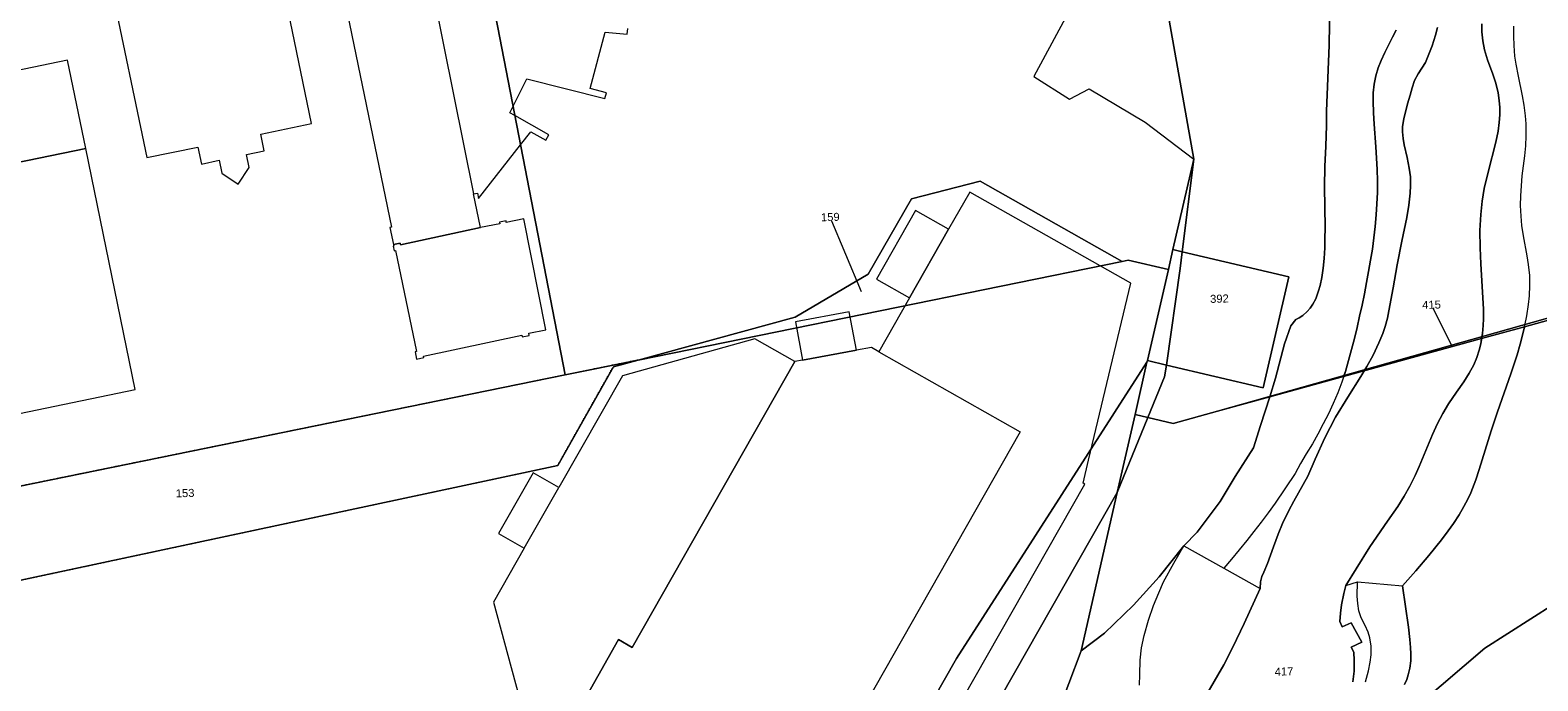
# Model space of a CAD drawing. Header units: millimetres. Extents: x -191 to 81095, y -508122 to 28741.
# Tile 164 of 255: x 4299 to 4431, y 10419 to 10476. Entities that reach past the tile are written whole.
import ezdxf

# ---------------------------------------------------------------- set-up
doc = ezdxf.new("R2010")
doc.units = ezdxf.units.MM
doc.linetypes.add('VE22-087 DB - VST Hervest-Dorsten ALK VA2736$0$1', pattern=[0])
doc.linetypes.add('VE22-087 DB - VST Hervest-Dorsten ALK VA2736$0$2', pattern=[0.16, 0.06, -0.1])
for name, color, linetype, lineweight in [('VE22-087 DB - VST Hervest-Dorsten ALK VA2736$0$AX_Bauteil', 7, 'VE22-087 DB - VST Hervest-Dorsten ALK VA2736$0$1', 18), ('VE22-087 DB - VST Hervest-Dorsten ALK VA2736$0$AX_Fliessgewaesser', 7, 'VE22-087 DB - VST Hervest-Dorsten ALK VA2736$0$1', 18), ('VE22-087 DB - VST Hervest-Dorsten ALK VA2736$0$AX_Flurstueck', 9, 'VE22-087 DB - VST Hervest-Dorsten ALK VA2736$0$1', 18), ('VE22-087 DB - VST Hervest-Dorsten ALK VA2736$0$AX_Gebaeude', 7, 'VE22-087 DB - VST Hervest-Dorsten ALK VA2736$0$1', 18), ('VE22-087 DB - VST Hervest-Dorsten ALK VA2736$0$AX_Gehoelz', 7, 'VE22-087 DB - VST Hervest-Dorsten ALK VA2736$0$1', 18), ('VE22-087 DB - VST Hervest-Dorsten ALK VA2736$0$AX_Gelaendekante', 7, 'VE22-087 DB - VST Hervest-Dorsten ALK VA2736$0$1', 18), ('VE22-087 DB - VST Hervest-Dorsten ALK VA2736$0$AX_IndustrieUndGewerbeflaeche', 7, 'VE22-087 DB - VST Hervest-Dorsten ALK VA2736$0$1', 18), ('VE22-087 DB - VST Hervest-Dorsten ALK VA2736$0$AX_Landwirtschaft', 7, 'VE22-087 DB - VST Hervest-Dorsten ALK VA2736$0$1', 18), ('VE22-087 DB - VST Hervest-Dorsten ALK VA2736$0$AX_UnlandVegetationsloseFlaeche', 7, 'VE22-087 DB - VST Hervest-Dorsten ALK VA2736$0$1', 18), ('VE22-087 DB - VST Hervest-Dorsten ALK VA2736$0$AX_Wald', 7, 'VE22-087 DB - VST Hervest-Dorsten ALK VA2736$0$1', 18), ('VE22-087 DB - VST Hervest-Dorsten ALK VA2736$0$AX_Weg', 7, 'VE22-087 DB - VST Hervest-Dorsten ALK VA2736$0$1', 18), ('VE22-087 DB - VST Hervest-Dorsten ALK VA2736$0$Flurgrenzen', 9, 'VE22-087 DB - VST Hervest-Dorsten ALK VA2736$0$1', 18)]:
    doc.layers.add(name, color=color, linetype=linetype, lineweight=lineweight)
doc.layers.add('XREF ALK Kataster', color=251, linetype='Continuous')
doc.styles.add('VE22-087 DB - VST Hervest-Dorsten ALK VA2736$0$0', font='arial.ttf')

# ---------------------------------------------------------------- blocks, each defined once
blk = doc.blocks.new('VE22-087 DB - VST Hervest-Dorsten ALK VA2736')
at = {"layer": 'VE22-087 DB - VST Hervest-Dorsten ALK VA2736$0$AX_Bauteil', "color": 7, "linetype": 'VE22-087 DB - VST Hervest-Dorsten ALK VA2736$0$1', "lineweight": 13, "ltscale": 0.5}
blk.add_polyline3d([(4333.66, 10482.94, 0), (4338.05, 10461.21, 0), (4338.38, 10461.27, 0), (4338.48, 10460.8, 0), (4342.15, 10465.49, 0), (4343.05, 10466.63, 0), (4344.36, 10465.91, 0), (4344.63, 10466.38, 0), (4341.66, 10468.05, 0), (4341.21, 10468.3, 0), (4341.5, 10468.87, 0), (4342.69, 10471.27, 0), (4349.5, 10469.53, 0), (4349.65, 10470.05, 0), (4348.24, 10470.42, 0), (4349.53, 10475.34, 0), (4351.47, 10475.15, 0), (4351.52, 10475.67, 0)], dxfattribs=at)
blk.add_polyline3d([(4345.49, 10435.56, 0), (4343.24, 10436.84, 0), (4340.22, 10431.55, 0), (4342.47, 10430.27, 0)], close=True, dxfattribs=at)
at = {"layer": 'VE22-087 DB - VST Hervest-Dorsten ALK VA2736$0$AX_Flurstueck', "linetype": 'VE22-087 DB - VST Hervest-Dorsten ALK VA2736$0$1', "lineweight": 13, "ltscale": 0.5}
for points in [[(4398.67, 10477.21, 0), (4400.96, 10464.24, 0), (4399.14, 10456.34, 0), (4399.96, 10456.15, 0), (4409.27, 10453.97, 0), (4407.02, 10444.28, 0), (4398.57, 10446.26, 0), (4396.91, 10446.65, 0), (4396.88, 10446.52, 0), (4395.84, 10441.93, 0), (4396.96, 10441.67, 0), (4399.16, 10441.17, 0), (4403.03, 10442.23, 0), (4440.14, 10452.7, 0)], [(4337.57, 10489.13, 0), (4346.06, 10445.4, 0), (4352.41, 10446.7, 0), (4366.13, 10450.45, 0), (4372.51, 10454.2, 0), (4376.3, 10460.77, 0), (4382.3, 10462.33, 0), (4394.71, 10455.32, 0), (4395.23, 10455.42, 0), (4398.75, 10454.61, 0), (4399.14, 10456.34, 0), (4400.96, 10464.24, 0), (4398.67, 10477.21, 0)], [(4345.98, 10299.94, 0), (4360.97, 10315.95, 0), (4366.14, 10324.04, 0), (4371.75, 10332.82, 0), (4380.63, 10349.58, 0), (4390.31, 10368.7, 0), (4407.47, 10402.42, 0), (4416.18, 10412.78, 0), (4420.77, 10416.73, 0), (4426.39, 10421.55, 0), (4438.44, 10429.21, 0)], [(4440.13, 10452.44, 0), (4429.86, 10449.61, 0), (4426.12, 10448.58, 0), (4414.06, 10445.27, 0), (4407.61, 10443.49, 0), (4403.03, 10442.23, 0), (4399.16, 10441.17, 0), (4396.96, 10441.67, 0), (4395.84, 10441.93, 0), (4394.28, 10435.12, 0), (4391.13, 10421.31, 0), (4388.96, 10415.59, 0), (4379.72, 10399.36, 0), (4367.37, 10377.72, 0), (4356.3, 10358.32, 0), (4355.58, 10357.05, 0), (4347.87, 10343.54, 0), (4341.25, 10334.24, 0), (4333.09, 10326.23, 0), (4324.4, 10320.04, 0), (4314.3, 10315.15, 0), (4302.38, 10311.81, 0)], [(4371.95, 10452.65, 0), (4369.21, 10459.19, 0)], [(4423.52, 10447.95, 0), (4421.74, 10451.53, 0)]]:
    blk.add_polyline3d(points, dxfattribs=at)
for points in [[(4259.14, 10599.26, 0), (4269.02, 10573.91, 0), (4274.64, 10559.46, 0), (4257.75, 10535.34, 0), (4253.29, 10533.2, 0), (4256.21, 10519.76, 0), (4254.26, 10519.34, 0), (4262.93, 10479.39, 0), (4270.6, 10444.08, 0), (4271.84, 10438.45, 0), (4272.54, 10435.29, 0), (4273.72, 10430.65, 0), (4346.06, 10445.4, 0), (4337.57, 10489.13, 0), (4337.27, 10490.65, 0), (4336.25, 10496.22, 0), (4327.09, 10545.94, 0), (4323.94, 10550.32, 0), (4321.72, 10553.41, 0), (4317.29, 10561.48, 0), (4309.54, 10580.62, 0), (4294.76, 10597.78, 0), (4258.32, 10601.36, 0)], [(4372.51, 10454.2, 0), (4366.13, 10450.45, 0), (4352.41, 10446.7, 0), (4394.71, 10455.32, 0), (4382.3, 10462.33, 0), (4376.3, 10460.77, 0)], [(4290.85, 10341.99, 0), (4296.97, 10343.28, 0), (4312.49, 10346.55, 0), (4312.1, 10348.43, 0), (4326.34, 10351.48, 0), (4326.28, 10351.74, 0), (4332.72, 10353.29, 0), (4343.17, 10355.52, 0), (4380.23, 10420.63, 0), (4396.34, 10445.69, 0), (4396.88, 10446.52, 0), (4396.91, 10446.65, 0), (4398.75, 10454.61, 0), (4395.23, 10455.42, 0), (4394.71, 10455.32, 0), (4352.41, 10446.7, 0), (4350.26, 10446.11, 0), (4345.4, 10437.5, 0), (4294.51, 10426.63, 0), (4293.76, 10425.45, 0), (4289.25, 10418.48, 0), (4276.75, 10415.69, 0), (4282.65, 10382.61, 0)], [(4399.14, 10456.34, 0), (4398.75, 10454.61, 0), (4396.91, 10446.65, 0), (4398.57, 10446.26, 0), (4407.02, 10444.28, 0), (4409.27, 10453.97, 0), (4399.96, 10456.15, 0)], [(4440.14, 10452.7, 0), (4403.03, 10442.23, 0), (4407.61, 10443.49, 0), (4414.06, 10445.27, 0), (4426.12, 10448.58, 0), (4429.86, 10449.61, 0), (4440.13, 10452.44, 0)], [(4407.47, 10402.42, 0), (4390.31, 10368.7, 0), (4400.19, 10384.53, 0), (4420.48, 10406.58, 0), (4425.77, 10411.52, 0), (4436.89, 10421.88, 0), (4443.46, 10425.83, 0), (4456.42, 10433.62, 0), (4489.96, 10443.95, 0), (4497, 10447.71, 0), (4505.34, 10451.19, 0), (4500.31, 10449.65, 0), (4450.81, 10434.4, 0), (4442.46, 10430.9, 0), (4438.44, 10429.21, 0), (4426.39, 10421.55, 0), (4420.77, 10416.73, 0), (4416.18, 10412.78, 0)], [(4294.51, 10426.63, 0), (4345.4, 10437.5, 0), (4350.26, 10446.11, 0), (4352.41, 10446.7, 0), (4346.06, 10445.4, 0), (4273.72, 10430.65, 0), (4274.97, 10425.67, 0), (4275.7, 10421.58, 0), (4293.76, 10425.45, 0)], [(4380.23, 10420.63, 0), (4343.17, 10355.52, 0), (4349.75, 10356.92, 0), (4352.43, 10361.64, 0), (4394.28, 10435.12, 0), (4395.84, 10441.93, 0), (4396.88, 10446.52, 0), (4396.34, 10445.69, 0)], [(4394.28, 10435.12, 0), (4352.43, 10361.64, 0), (4349.75, 10356.92, 0), (4356.3, 10358.32, 0), (4367.37, 10377.72, 0), (4379.72, 10399.36, 0), (4388.96, 10415.59, 0), (4391.13, 10421.31, 0)]]:
    blk.add_polyline3d(points, close=True, dxfattribs=at)
at = {"layer": 'VE22-087 DB - VST Hervest-Dorsten ALK VA2736$0$AX_Gebaeude', "color": 7, "linetype": 'VE22-087 DB - VST Hervest-Dorsten ALK VA2736$0$1', "lineweight": 13, "ltscale": 0.5}
blk.add_polyline3d([(4325.75, 10483.14, 0), (4330.87, 10458.31, 0), (4330.74, 10458.28, 0), (4331.05, 10456.78, 0), (4331.62, 10456.9, 0), (4331.65, 10456.77, 0), (4338.64, 10458.27, 0), (4338.05, 10461.21, 0), (4338.38, 10461.27, 0), (4338.48, 10460.8, 0), (4342.15, 10465.49, 0), (4343.05, 10466.63, 0), (4344.36, 10465.91, 0), (4344.63, 10466.38, 0), (4341.66, 10468.05, 0), (4341.21, 10468.3, 0), (4341.5, 10468.87, 0), (4342.69, 10471.27, 0), (4349.5, 10469.53, 0), (4349.65, 10470.05, 0), (4348.24, 10470.42, 0), (4349.53, 10475.34, 0), (4351.47, 10475.15, 0), (4351.52, 10475.67, 0)], dxfattribs=at)
for points in [[(4323.89, 10467.37, 0), (4320.75, 10482.6, 0), (4306.31, 10479.62, 0), (4309.51, 10464.38, 0), (4313.96, 10465.29, 0), (4314.26, 10463.82, 0), (4315.81, 10464.15, 0), (4316.04, 10463.02, 0), (4317.49, 10462.07, 0), (4318.44, 10463.52, 0), (4318.21, 10464.65, 0), (4319.76, 10464.97, 0), (4319.45, 10466.44, 0)], [(4302.57, 10472.89, 0), (4288.09, 10469.9, 0), (4287.7, 10471.75, 0), (4276.48, 10469.43, 0), (4277.31, 10465.5, 0), (4277.19, 10465.48, 0), (4278.35, 10459.89, 0), (4304.16, 10465.18, 0)], [(4308.49, 10444.12, 0), (4304.16, 10465.18, 0), (4278.35, 10459.89, 0), (4282.76, 10438.81, 0)], [(4379.55, 10458.12, 0), (4376.66, 10459.77, 0), (4373.24, 10453.77, 0), (4376.13, 10452.12, 0)], [(4331.08, 10456.66, 0), (4331.02, 10456.64, 0), (4331.1, 10456.24, 0), (4331.23, 10456.27, 0), (4333.06, 10447.45, 0), (4332.94, 10447.43, 0), (4333.07, 10446.79, 0), (4333.7, 10446.93, 0), (4333.67, 10447.05, 0), (4342.26, 10448.86, 0), (4342.29, 10448.72, 0), (4342.91, 10448.85, 0), (4342.87, 10449.04, 0), (4344.36, 10449.35, 0), (4342.42, 10459.03, 0), (4340.9, 10458.72, 0), (4340.88, 10458.86, 0), (4340.3, 10458.74, 0), (4340.33, 10458.61, 0), (4338.64, 10458.27, 0), (4331.65, 10456.77, 0), (4331.62, 10456.9, 0), (4331.05, 10456.78, 0)], [(4370.87, 10450.9, 0), (4366.17, 10450.03, 0), (4366.78, 10446.68, 0), (4371.49, 10447.56, 0)], [(4346.45, 10414.76, 0), (4350.72, 10422.28, 0), (4351.9, 10421.6, 0), (4366.1, 10446.56, 0), (4362.63, 10448.54, 0), (4351.05, 10445.33, 0), (4345.49, 10435.56, 0), (4343.24, 10436.84, 0), (4340.22, 10431.55, 0), (4342.47, 10430.27, 0), (4339.78, 10425.54, 0), (4341.99, 10417.38, 0)]]:
    blk.add_polyline3d(points, close=True, dxfattribs=at)
at = {"layer": 'VE22-087 DB - VST Hervest-Dorsten ALK VA2736$0$AX_Gelaendekante', "color": 18, "linetype": 'VE22-087 DB - VST Hervest-Dorsten ALK VA2736$0$1', "lineweight": 13, "ltscale": 0.5, "true_color": 0x520000}
for points in [[(4409.84, 10436.78, 0), (4408.07, 10434.19, 0)], [(4408.07, 10434.19, 0), (4407.48, 10433.37, 0), (4406.85, 10432.55, 0), (4406.21, 10431.73, 0), (4405.59, 10430.94, 0), (4404.92, 10430.11, 0), (4404.26, 10429.31, 0), (4403.58, 10428.53, 0)], [(4396.23, 10418.29, 0), (4396.26, 10419.23, 0), (4396.28, 10420.48, 0), (4396.4, 10421.56, 0), (4396.63, 10422.63, 0), (4397.02, 10423.99, 0), (4397.46, 10425.27, 0), (4397.9, 10426.38, 0), (4398.33, 10427.33, 0), (4399.23, 10428.97, 0), (4400.09, 10430.47, 0)], [(4400.09, 10430.47, 0), (4403.58, 10428.53, 0)], [(4403.58, 10428.53, 0), (4406.78, 10426.75, 0)], [(4406.78, 10426.75, 0), (4405.38, 10423.7, 0), (4404.38, 10421.62, 0), (4403.58, 10420.08, 0), (4402.22, 10417.73, 0)], [(4414.25, 10427.02, 0), (4415.27, 10427.34, 0)], [(4415.27, 10427.34, 0), (4419.2, 10426.97, 0)]]:
    blk.add_polyline3d(points, dxfattribs=at)
at = {"layer": 'VE22-087 DB - VST Hervest-Dorsten ALK VA2736$0$AX_IndustrieUndGewerbeflaeche', "color": 253, "linetype": 'VE22-087 DB - VST Hervest-Dorsten ALK VA2736$0$1', "lineweight": 13, "ltscale": 0.5, "true_color": 0x999999}
for points in [[(4400.96, 10464.24, 0), (4399.14, 10456.34, 0), (4398.75, 10454.61, 0), (4396.91, 10446.65, 0), (4396.88, 10446.52, 0), (4395.84, 10441.93, 0), (4394.28, 10435.12, 0), (4396.96, 10441.67, 0), (4398.42, 10445.23, 0), (4398.57, 10446.26, 0), (4399.78, 10454.69, 0), (4399.96, 10456.15, 0)], [(4394.28, 10435.12, 0), (4352.43, 10361.64, 0), (4349.75, 10356.92, 0), (4343.17, 10355.52, 0), (4332.72, 10353.29, 0), (4337.17, 10337.15, 0), (4347.87, 10349.18, 0), (4352.76, 10354.17, 0), (4355.58, 10357.05, 0), (4356.3, 10358.32, 0), (4367.37, 10377.72, 0), (4379.72, 10399.36, 0), (4388.96, 10415.59, 0), (4391.13, 10421.31, 0)]]:
    blk.add_polyline3d(points, close=True, dxfattribs=at)
at = {"layer": 'VE22-087 DB - VST Hervest-Dorsten ALK VA2736$0$AX_Landwirtschaft', "color": 253, "linetype": 'VE22-087 DB - VST Hervest-Dorsten ALK VA2736$0$1', "lineweight": 13, "ltscale": 0.5, "true_color": 0x999999}
blk.add_polyline3d([(4412.85, 10477.83, 0), (4412.81, 10474.2, 0), (4412.57, 10468.43, 0), (4412.57, 10467.17, 0), (4412.5, 10465.39, 0), (4412.42, 10463.61, 0), (4412.4, 10461.83, 0), (4412.42, 10460.05, 0), (4412.44, 10458.28, 0), (4412.43, 10457.26, 0), (4412.41, 10456.5, 0), (4412.36, 10455.58, 0), (4412.27, 10454.72, 0), (4412.16, 10453.91, 0), (4412.01, 10453.21, 0), (4411.87, 10452.75, 0), (4411.62, 10452.06, 0), (4411.36, 10451.57, 0), (4411.13, 10451.23, 0), (4410.88, 10450.93, 0), (4410.49, 10450.58, 0), (4410.18, 10450.38, 0), (4409.88, 10450.23, 0), (4409.46, 10449.69, 0), (4408.88, 10448.11, 0), (4408.12, 10445.12, 0), (4407.61, 10443.49, 0), (4414.06, 10445.27, 0), (4414.21, 10445.7, 0), (4414.5, 10446.66, 0), (4414.76, 10447.62, 0), (4415.01, 10448.58, 0), (4415.24, 10449.55, 0), (4415.46, 10450.52, 0), (4415.67, 10451.49, 0), (4415.87, 10452.47, 0), (4416.06, 10453.46, 0), (4416.24, 10454.43, 0), (4416.41, 10455.41, 0), (4416.57, 10456.39, 0), (4416.7, 10457.38, 0), (4416.81, 10458.37, 0), (4416.91, 10459.38, 0), (4416.97, 10460.35, 0), (4417.01, 10461.34, 0), (4417.02, 10462.34, 0), (4417, 10463.34, 0), (4416.88, 10465.32, 0), (4416.74, 10467.31, 0), (4416.68, 10468.3, 0), (4416.63, 10469.3, 0), (4416.65, 10470.05, 0), (4416.73, 10470.78, 0), (4416.87, 10471.53, 0), (4417.08, 10472.21, 0), (4417.34, 10472.87, 0), (4417.66, 10473.57, 0), (4418.34, 10474.89, 0), (4418.66, 10475.52, 0)], dxfattribs=at)
at = {"layer": 'VE22-087 DB - VST Hervest-Dorsten ALK VA2736$0$AX_Wald', "color": 3, "linetype": 'VE22-087 DB - VST Hervest-Dorsten ALK VA2736$0$1', "lineweight": 13, "ltscale": 0.5, "true_color": 0x00ff00}
blk.add_polyline3d([(4394.1, 10484.64, 0), (4386.99, 10471.45, 0), (4390.11, 10469.49, 0), (4391.83, 10470.4, 0), (4396.73, 10467.47, 0), (4400.96, 10464.24, 0), (4398.67, 10477.21, 0)], dxfattribs=at)
at = {"layer": 'VE22-087 DB - VST Hervest-Dorsten ALK VA2736$0$AX_Flurstueck', "char_height": 0.7, "attachment_point": 2, "rotation": 1.5896, "style": 'VE22-087 DB - VST Hervest-Dorsten ALK VA2736$0$0', "bg_fill": 3, "box_fill_scale": 1, "bg_fill_color": 256, "bg_fill_transparency": 0}
for s, insert in [('159', (4369.2, 10459.54)), ('392', (4403.2, 10452.41)), ('415', (4421.73, 10451.88)), ('153', (4312.83, 10435.43)), ('417', (4408.84, 10419.85))]:
    blk.add_mtext(s, dxfattribs=dict(at, insert=insert))
at = {"layer": 'VE22-087 DB - VST Hervest-Dorsten ALK VA2736$0$AX_Bauteil', "color": 7, "linetype": 'VE22-087 DB - VST Hervest-Dorsten ALK VA2736$0$1', "lineweight": 13, "ltscale": 0.5}
blk.add_polyline3d([(4381.4, 10461.36, 0), (4379.55, 10458.12, 0), (4376.13, 10452.12, 0), (4373.46, 10447.43, 0), (4385.8, 10440.42, 0), (4369.24, 10411.3, 0), (4369.11, 10411.37, 0), (4363.28, 10401.11, 0), (4365.79, 10399.69, 0), (4365.92, 10399.93, 0), (4368.52, 10398.48, 0), (4369.63, 10397.85, 0), (4375.39, 10407.96, 0), (4375.52, 10407.89, 0), (4391.46, 10435.85, 0), (4391.3, 10435.94, 0), (4391.78, 10437.95, 0), (4395.46, 10453.41, 0)], close=True, dxfattribs=at)
at = {"layer": 'VE22-087 DB - VST Hervest-Dorsten ALK VA2736$0$AX_Fliessgewaesser', "color": 132, "linetype": 'VE22-087 DB - VST Hervest-Dorsten ALK VA2736$0$1', "lineweight": 13, "ltscale": 0.5, "true_color": 0x00cccc}
for points in [[(4422.26, 10475.73, 0), (4422.09, 10475.07, 0), (4421.8, 10474.15, 0), (4421.46, 10473.28, 0), (4421.2, 10472.7, 0), (4420.57, 10471.71, 0), (4420.25, 10471.1, 0), (4420.04, 10470.46, 0), (4419.88, 10469.84, 0), (4419.63, 10469.09, 0), (4419.31, 10467.78, 0), (4419.21, 10467.1, 0), (4419.21, 10466.64, 0), (4419.26, 10466.06, 0), (4419.36, 10465.51, 0), (4419.62, 10464.4, 0), (4419.8, 10463.45, 0), (4419.89, 10462.71, 0), (4419.91, 10461.93, 0), (4419.88, 10461.27, 0), (4419.77, 10460.24, 0), (4419.58, 10459.14, 0), (4419.15, 10457.07, 0), (4418.74, 10455.02, 0), (4418.38, 10453.01, 0), (4418.02, 10451, 0), (4417.88, 10450.37, 0), (4417.68, 10449.63, 0), (4417.49, 10449.03, 0), (4417.15, 10448.19, 0), (4416.63, 10447.12, 0), (4416.09, 10446.15, 0), (4415.57, 10445.27, 0), (4414.44, 10443.47, 0), (4413.36, 10441.7, 0), (4412.41, 10439.92, 0), (4411.56, 10438.05, 0), (4410.92, 10436.57, 0), (4409.71, 10434.37, 0), (4409.27, 10433.55, 0), (4408.73, 10432.43, 0), (4408.34, 10431.5, 0), (4407.92, 10430.39, 0), (4407.41, 10428.93, 0), (4407.08, 10428.16, 0), (4406.9, 10427.79, 0), (4406.81, 10427.33, 0), (4406.78, 10426.75, 0), (4405.38, 10423.7, 0), (4404.38, 10421.62, 0), (4403.58, 10420.08, 0), (4402.22, 10417.73, 0)], [(4414.87, 10418.61, 0), (4414.98, 10419.53, 0), (4414.99, 10420.46, 0), (4414.95, 10421.18, 0), (4414.73, 10421.63, 0), (4415.64, 10422.07, 0), (4414.73, 10423.76, 0), (4413.92, 10423.41, 0), (4413.72, 10423.87, 0), (4413.78, 10424.59, 0), (4413.87, 10425.32, 0), (4414.07, 10426.32, 0), (4414.25, 10427.02, 0), (4415.15, 10428.47, 0), (4416.36, 10430.38, 0), (4417.9, 10432.62, 0), (4418.79, 10433.91, 0), (4419.36, 10434.8, 0), (4419.85, 10435.67, 0), (4420.31, 10436.62, 0), (4420.66, 10437.4, 0), (4421.83, 10440.2, 0), (4422.27, 10441.17, 0), (4422.72, 10442.03, 0), (4423.22, 10442.87, 0), (4423.91, 10443.9, 0), (4424.55, 10444.81, 0), (4425.03, 10445.55, 0), (4425.43, 10446.28, 0), (4425.7, 10446.91, 0), (4425.91, 10447.55, 0), (4426.05, 10448.12, 0), (4426.12, 10448.58, 0), (4426.19, 10449.03, 0), (4426.24, 10449.71, 0), (4426.27, 10450.3, 0), (4426.27, 10451.15, 0), (4426.2, 10452.64, 0), (4426.04, 10455.1, 0), (4425.98, 10456.51, 0), (4425.97, 10458.01, 0), (4426.04, 10459.42, 0), (4426.16, 10460.58, 0), (4426.34, 10461.69, 0), (4426.68, 10463.11, 0), (4427.36, 10465.73, 0), (4427.55, 10466.68, 0), (4427.65, 10467.44, 0), (4427.7, 10468.11, 0), (4427.7, 10468.76, 0), (4427.66, 10469.38, 0), (4427.56, 10470.04, 0), (4427.35, 10470.88, 0), (4427.09, 10471.66, 0), (4426.64, 10472.91, 0), (4426.37, 10473.8, 0), (4426.22, 10474.59, 0), (4426.14, 10475.36, 0), (4426.13, 10476.06, 0)]]:
    blk.add_polyline3d(points, dxfattribs=at)
at = {"layer": 'VE22-087 DB - VST Hervest-Dorsten ALK VA2736$0$AX_Gebaeude', "color": 7, "linetype": 'VE22-087 DB - VST Hervest-Dorsten ALK VA2736$0$1', "lineweight": 13, "ltscale": 0.5}
blk.add_polyline3d([(4381.4, 10461.36, 0), (4379.55, 10458.12, 0), (4376.13, 10452.12, 0), (4373.46, 10447.43, 0), (4372.81, 10447.8, 0), (4371.49, 10447.56, 0), (4366.78, 10446.68, 0), (4366.1, 10446.56, 0), (4351.9, 10421.6, 0), (4350.72, 10422.28, 0), (4346.45, 10414.76, 0), (4344.75, 10411.77, 0), (4363.28, 10401.11, 0), (4365.79, 10399.69, 0), (4365.92, 10399.93, 0), (4368.52, 10398.48, 0), (4369.63, 10397.85, 0), (4375.39, 10407.96, 0), (4375.52, 10407.89, 0), (4391.46, 10435.85, 0), (4391.3, 10435.94, 0), (4391.78, 10437.95, 0), (4395.46, 10453.41, 0)], close=True, dxfattribs=at)
at = {"layer": 'VE22-087 DB - VST Hervest-Dorsten ALK VA2736$0$AX_Gehoelz', "color": 3, "linetype": 'VE22-087 DB - VST Hervest-Dorsten ALK VA2736$0$1', "lineweight": 13, "ltscale": 0.5, "true_color": 0x00ff00}
blk.add_polyline3d([(4398.67, 10477.21, 0), (4400.96, 10464.24, 0), (4399.96, 10456.15, 0), (4399.78, 10454.69, 0), (4398.57, 10446.26, 0), (4398.42, 10445.23, 0), (4396.96, 10441.67, 0), (4394.28, 10435.12, 0), (4391.13, 10421.31, 0), (4393.18, 10422.86, 0), (4395.69, 10425.3, 0), (4397.93, 10427.77, 0), (4400.09, 10430.47, 0), (4401.27, 10431.67, 0), (4403.26, 10434.34, 0), (4404.59, 10436.54, 0), (4406.2, 10439.03, 0), (4406.81, 10440.97, 0), (4407.61, 10443.49, 0), (4408.12, 10445.12, 0), (4408.88, 10448.11, 0), (4409.46, 10449.69, 0), (4409.88, 10450.23, 0), (4410.18, 10450.38, 0), (4410.49, 10450.58, 0), (4410.88, 10450.93, 0), (4411.13, 10451.23, 0), (4411.36, 10451.57, 0), (4411.62, 10452.06, 0), (4411.87, 10452.75, 0), (4412.01, 10453.21, 0), (4412.16, 10453.91, 0), (4412.27, 10454.72, 0), (4412.36, 10455.58, 0), (4412.41, 10456.5, 0), (4412.43, 10457.26, 0), (4412.44, 10458.28, 0), (4412.42, 10460.05, 0), (4412.4, 10461.83, 0), (4412.42, 10463.61, 0), (4412.5, 10465.39, 0), (4412.57, 10467.17, 0), (4412.57, 10468.43, 0), (4412.81, 10474.2, 0), (4412.85, 10477.83, 0)], dxfattribs=at)
at = {"layer": 'VE22-087 DB - VST Hervest-Dorsten ALK VA2736$0$AX_Gelaendekante', "color": 18, "linetype": 'VE22-087 DB - VST Hervest-Dorsten ALK VA2736$0$1', "lineweight": 13, "ltscale": 0.5, "true_color": 0x520000}
for points in [[(4406.78, 10426.75, 0), (4406.81, 10427.33, 0), (4406.9, 10427.79, 0), (4407.08, 10428.16, 0), (4407.41, 10428.93, 0), (4407.92, 10430.39, 0), (4408.34, 10431.5, 0), (4408.73, 10432.43, 0), (4409.27, 10433.55, 0), (4409.71, 10434.37, 0), (4410.92, 10436.57, 0), (4411.56, 10438.05, 0), (4412.41, 10439.92, 0), (4413.36, 10441.7, 0), (4414.44, 10443.47, 0), (4415.57, 10445.27, 0), (4416.09, 10446.15, 0), (4416.63, 10447.12, 0), (4417.15, 10448.19, 0), (4417.49, 10449.03, 0), (4417.68, 10449.63, 0), (4417.88, 10450.37, 0), (4418.02, 10451, 0), (4418.38, 10453.01, 0), (4418.74, 10455.02, 0), (4419.15, 10457.07, 0), (4419.58, 10459.14, 0), (4419.77, 10460.24, 0), (4419.88, 10461.27, 0), (4419.91, 10461.93, 0), (4419.89, 10462.71, 0), (4419.8, 10463.45, 0), (4419.62, 10464.4, 0), (4419.36, 10465.51, 0), (4419.26, 10466.06, 0), (4419.21, 10466.64, 0), (4419.21, 10467.1, 0), (4419.31, 10467.78, 0), (4419.63, 10469.09, 0), (4419.88, 10469.84, 0), (4420.04, 10470.46, 0), (4420.25, 10471.1, 0), (4420.57, 10471.71, 0), (4421.2, 10472.7, 0), (4421.46, 10473.28, 0), (4421.8, 10474.15, 0), (4422.09, 10475.07, 0), (4422.26, 10475.73, 0)], [(4418.66, 10475.52, 0), (4418.34, 10474.89, 0), (4417.66, 10473.57, 0), (4417.34, 10472.87, 0), (4417.08, 10472.21, 0), (4416.87, 10471.53, 0), (4416.73, 10470.78, 0), (4416.65, 10470.05, 0), (4416.63, 10469.3, 0), (4416.68, 10468.3, 0), (4416.74, 10467.31, 0), (4416.88, 10465.32, 0), (4417, 10463.34, 0), (4417.02, 10462.34, 0), (4417.01, 10461.34, 0), (4416.97, 10460.35, 0), (4416.91, 10459.38, 0), (4416.81, 10458.37, 0), (4416.7, 10457.38, 0), (4416.57, 10456.39, 0), (4416.41, 10455.41, 0), (4416.24, 10454.43, 0), (4416.06, 10453.46, 0), (4415.87, 10452.47, 0), (4415.67, 10451.49, 0), (4415.46, 10450.52, 0), (4415.24, 10449.55, 0), (4415.01, 10448.58, 0), (4414.76, 10447.62, 0), (4414.5, 10446.66, 0), (4414.21, 10445.7, 0), (4413.89, 10444.76, 0), (4413.54, 10443.83, 0), (4413.15, 10442.91, 0), (4412.73, 10442.01, 0), (4412.28, 10441.12, 0), (4411.82, 10440.24, 0), (4411.33, 10439.37, 0), (4410.8, 10438.52, 0), (4410.3, 10437.66, 0), (4409.84, 10436.78, 0)], [(4419.2, 10426.97, 0), (4420.36, 10428.29, 0), (4421.5, 10429.63, 0), (4422.6, 10430.99, 0), (4423.2, 10431.78, 0), (4423.65, 10432.41, 0), (4424.15, 10433.19, 0), (4424.57, 10433.9, 0), (4424.9, 10434.55, 0), (4425.16, 10435.11, 0), (4425.32, 10435.49, 0), (4425.6, 10436.25, 0), (4425.91, 10437.15, 0), (4426.43, 10438.83, 0), (4426.94, 10440.51, 0), (4427.49, 10442.18, 0), (4428.66, 10445.49, 0), (4429.21, 10447.16, 0), (4429.48, 10448.09, 0), (4429.68, 10448.86, 0), (4429.88, 10449.71, 0), (4430.06, 10450.57, 0), (4430.21, 10451.56, 0), (4430.29, 10452.31, 0), (4430.33, 10453.22, 0), (4430.32, 10454.07, 0), (4430.22, 10455.04, 0), (4430.11, 10455.8, 0), (4429.79, 10457.54, 0), (4429.64, 10458.46, 0), (4429.56, 10459.28, 0), (4429.52, 10460.21, 0), (4429.53, 10461.04, 0), (4429.67, 10462.79, 0), (4429.88, 10464.53, 0), (4429.97, 10465.4, 0), (4430.02, 10466.28, 0), (4430.01, 10467.34, 0), (4429.95, 10468.04, 0), (4429.83, 10468.95, 0), (4429.68, 10469.77, 0), (4429.33, 10471.49, 0), (4429.13, 10472.53, 0), (4429.03, 10473.23, 0), (4428.95, 10474.17, 0), (4428.92, 10474.98, 0), (4428.92, 10475.86, 0)], [(4426.13, 10476.06, 0), (4426.14, 10475.36, 0), (4426.22, 10474.59, 0), (4426.37, 10473.8, 0), (4426.64, 10472.91, 0), (4427.09, 10471.66, 0), (4427.35, 10470.88, 0), (4427.56, 10470.04, 0), (4427.66, 10469.38, 0), (4427.7, 10468.76, 0), (4427.7, 10468.11, 0), (4427.65, 10467.44, 0), (4427.55, 10466.68, 0), (4427.36, 10465.73, 0), (4426.68, 10463.11, 0), (4426.34, 10461.69, 0), (4426.16, 10460.58, 0), (4426.04, 10459.42, 0), (4425.97, 10458.01, 0), (4425.98, 10456.51, 0), (4426.04, 10455.1, 0), (4426.2, 10452.64, 0), (4426.27, 10451.15, 0), (4426.27, 10450.3, 0), (4426.24, 10449.71, 0), (4426.19, 10449.03, 0), (4426.05, 10448.12, 0), (4425.91, 10447.55, 0), (4425.7, 10446.91, 0), (4425.43, 10446.28, 0), (4425.03, 10445.55, 0), (4424.55, 10444.81, 0), (4423.91, 10443.9, 0), (4423.22, 10442.87, 0), (4422.72, 10442.03, 0), (4422.27, 10441.17, 0), (4421.83, 10440.2, 0), (4420.66, 10437.4, 0), (4420.31, 10436.62, 0), (4419.85, 10435.67, 0), (4419.36, 10434.8, 0), (4418.79, 10433.91, 0), (4417.9, 10432.62, 0), (4416.36, 10430.38, 0), (4415.15, 10428.47, 0), (4414.25, 10427.02, 0)], [(4415.96, 10418.61, 0), (4416.22, 10419.55, 0), (4416.38, 10420.32, 0), (4416.46, 10420.95, 0), (4416.46, 10421.7, 0), (4416.35, 10422.43, 0), (4416.19, 10422.93, 0), (4415.93, 10423.51, 0), (4415.6, 10424.19, 0), (4415.4, 10424.8, 0), (4415.29, 10425.44, 0), (4415.25, 10426.08, 0), (4415.27, 10427.34, 0)], [(4419.2, 10426.97, 0), (4419.48, 10425.18, 0), (4419.73, 10423.38, 0), (4419.85, 10422.29, 0), (4419.91, 10421.58, 0), (4419.93, 10421.03, 0), (4419.92, 10420.43, 0), (4419.85, 10419.78, 0), (4419.71, 10419.2, 0), (4419.57, 10418.79, 0), (4419.37, 10418.35, 0)]]:
    blk.add_polyline3d(points, dxfattribs=at)
at = {"layer": 'VE22-087 DB - VST Hervest-Dorsten ALK VA2736$0$AX_IndustrieUndGewerbeflaeche', "color": 253, "linetype": 'VE22-087 DB - VST Hervest-Dorsten ALK VA2736$0$1', "lineweight": 13, "ltscale": 0.5, "true_color": 0x999999}
blk.add_polyline3d([(4296.97, 10343.28, 0), (4312.49, 10346.55, 0), (4312.1, 10348.43, 0), (4326.34, 10351.48, 0), (4326.28, 10351.74, 0), (4332.72, 10353.29, 0), (4343.17, 10355.52, 0), (4349.75, 10356.92, 0), (4352.43, 10361.64, 0), (4394.28, 10435.12, 0), (4395.84, 10441.93, 0), (4396.88, 10446.52, 0), (4396.91, 10446.65, 0), (4398.75, 10454.61, 0), (4395.23, 10455.42, 0), (4394.71, 10455.32, 0), (4382.3, 10462.33, 0), (4376.3, 10460.77, 0), (4372.51, 10454.2, 0), (4366.13, 10450.45, 0), (4352.41, 10446.7, 0), (4350.26, 10446.11, 0), (4345.4, 10437.5, 0), (4294.51, 10426.63, 0)], dxfattribs=at)
at = {"layer": 'VE22-087 DB - VST Hervest-Dorsten ALK VA2736$0$AX_Landwirtschaft', "color": 253, "linetype": 'VE22-087 DB - VST Hervest-Dorsten ALK VA2736$0$1', "lineweight": 13, "ltscale": 0.5, "true_color": 0x999999}
blk.add_polyline3d([(4426.13, 10476.06, 0), (4426.14, 10475.36, 0), (4426.22, 10474.59, 0), (4426.37, 10473.8, 0), (4426.64, 10472.91, 0), (4427.09, 10471.66, 0), (4427.35, 10470.88, 0), (4427.56, 10470.04, 0), (4427.66, 10469.38, 0), (4427.7, 10468.76, 0), (4427.7, 10468.11, 0), (4427.65, 10467.44, 0), (4427.55, 10466.68, 0), (4427.36, 10465.73, 0), (4426.68, 10463.11, 0), (4426.34, 10461.69, 0), (4426.16, 10460.58, 0), (4426.04, 10459.42, 0), (4425.97, 10458.01, 0), (4425.98, 10456.51, 0), (4426.04, 10455.1, 0), (4426.2, 10452.64, 0), (4426.27, 10451.15, 0), (4426.27, 10450.3, 0), (4426.24, 10449.71, 0), (4426.19, 10449.03, 0), (4426.12, 10448.58, 0), (4429.86, 10449.61, 0), (4429.68, 10448.86, 0), (4429.48, 10448.09, 0), (4429.21, 10447.16, 0), (4428.66, 10445.49, 0), (4427.49, 10442.18, 0), (4426.94, 10440.51, 0), (4426.43, 10438.83, 0), (4425.91, 10437.15, 0), (4425.6, 10436.25, 0), (4425.32, 10435.49, 0), (4425.16, 10435.11, 0), (4424.9, 10434.55, 0), (4424.57, 10433.9, 0), (4424.15, 10433.19, 0), (4423.65, 10432.41, 0), (4423.2, 10431.78, 0), (4422.6, 10430.99, 0), (4421.5, 10429.63, 0), (4420.36, 10428.29, 0), (4419.2, 10426.97, 0), (4419.48, 10425.18, 0), (4419.73, 10423.38, 0), (4419.85, 10422.29, 0), (4419.91, 10421.58, 0), (4419.93, 10421.03, 0), (4419.92, 10420.43, 0), (4419.85, 10419.78, 0), (4419.71, 10419.2, 0), (4419.57, 10418.79, 0), (4419.37, 10418.35, 0)], dxfattribs=at)
at = {"layer": 'VE22-087 DB - VST Hervest-Dorsten ALK VA2736$0$AX_UnlandVegetationsloseFlaeche', "color": 253, "linetype": 'VE22-087 DB - VST Hervest-Dorsten ALK VA2736$0$1', "lineweight": 13, "ltscale": 0.5, "true_color": 0x999999}
for points in [[(4418.66, 10475.52, 0), (4418.34, 10474.89, 0), (4417.66, 10473.57, 0), (4417.34, 10472.87, 0), (4417.08, 10472.21, 0), (4416.87, 10471.53, 0), (4416.73, 10470.78, 0), (4416.65, 10470.05, 0), (4416.63, 10469.3, 0), (4416.68, 10468.3, 0), (4416.74, 10467.31, 0), (4416.88, 10465.32, 0), (4417, 10463.34, 0), (4417.02, 10462.34, 0), (4417.01, 10461.34, 0), (4416.97, 10460.35, 0), (4416.91, 10459.38, 0), (4416.81, 10458.37, 0), (4416.7, 10457.38, 0), (4416.57, 10456.39, 0), (4416.41, 10455.41, 0), (4416.24, 10454.43, 0), (4416.06, 10453.46, 0), (4415.87, 10452.47, 0), (4415.67, 10451.49, 0), (4415.46, 10450.52, 0), (4415.24, 10449.55, 0), (4415.01, 10448.58, 0), (4414.76, 10447.62, 0), (4414.5, 10446.66, 0), (4414.21, 10445.7, 0), (4414.06, 10445.27, 0), (4407.61, 10443.49, 0), (4406.81, 10440.97, 0), (4406.2, 10439.03, 0), (4404.59, 10436.54, 0), (4403.26, 10434.34, 0), (4401.27, 10431.67, 0), (4400.09, 10430.47, 0), (4397.93, 10427.77, 0), (4395.69, 10425.3, 0), (4393.18, 10422.86, 0), (4391.13, 10421.31, 0), (4388.96, 10415.59, 0)], [(4402.22, 10417.73, 0), (4403.58, 10420.08, 0), (4404.38, 10421.62, 0), (4405.38, 10423.7, 0), (4406.78, 10426.75, 0), (4406.81, 10427.33, 0), (4406.9, 10427.79, 0), (4407.08, 10428.16, 0), (4407.41, 10428.93, 0), (4407.92, 10430.39, 0), (4408.34, 10431.5, 0), (4408.73, 10432.43, 0), (4409.27, 10433.55, 0), (4409.71, 10434.37, 0), (4410.92, 10436.57, 0), (4411.56, 10438.05, 0), (4412.41, 10439.92, 0), (4413.36, 10441.7, 0), (4414.44, 10443.47, 0), (4415.57, 10445.27, 0), (4416.09, 10446.15, 0), (4416.63, 10447.12, 0), (4417.15, 10448.19, 0), (4417.49, 10449.03, 0), (4417.68, 10449.63, 0), (4417.88, 10450.37, 0), (4418.02, 10451, 0), (4418.38, 10453.01, 0), (4418.74, 10455.02, 0), (4419.15, 10457.07, 0), (4419.58, 10459.14, 0), (4419.77, 10460.24, 0), (4419.88, 10461.27, 0), (4419.91, 10461.93, 0), (4419.89, 10462.71, 0), (4419.8, 10463.45, 0), (4419.62, 10464.4, 0), (4419.36, 10465.51, 0), (4419.26, 10466.06, 0), (4419.21, 10466.64, 0), (4419.21, 10467.1, 0), (4419.31, 10467.78, 0), (4419.63, 10469.09, 0), (4419.88, 10469.84, 0), (4420.04, 10470.46, 0), (4420.25, 10471.1, 0), (4420.57, 10471.71, 0), (4421.2, 10472.7, 0), (4421.46, 10473.28, 0), (4421.8, 10474.15, 0), (4422.09, 10475.07, 0), (4422.26, 10475.73, 0)], [(4419.37, 10418.35, 0), (4419.57, 10418.79, 0), (4419.71, 10419.2, 0), (4419.85, 10419.78, 0), (4419.92, 10420.43, 0), (4419.93, 10421.03, 0), (4419.91, 10421.58, 0), (4419.85, 10422.29, 0), (4419.73, 10423.38, 0), (4419.48, 10425.18, 0), (4419.2, 10426.97, 0), (4420.36, 10428.29, 0), (4421.5, 10429.63, 0), (4422.6, 10430.99, 0), (4423.2, 10431.78, 0), (4423.65, 10432.41, 0), (4424.15, 10433.19, 0), (4424.57, 10433.9, 0), (4424.9, 10434.55, 0), (4425.16, 10435.11, 0), (4425.32, 10435.49, 0), (4425.6, 10436.25, 0), (4425.91, 10437.15, 0), (4426.43, 10438.83, 0), (4426.94, 10440.51, 0), (4427.49, 10442.18, 0), (4428.66, 10445.49, 0), (4429.21, 10447.16, 0), (4429.48, 10448.09, 0), (4429.68, 10448.86, 0), (4429.86, 10449.61, 0), (4426.12, 10448.58, 0), (4426.05, 10448.12, 0), (4425.91, 10447.55, 0), (4425.7, 10446.91, 0), (4425.43, 10446.28, 0), (4425.03, 10445.55, 0), (4424.55, 10444.81, 0), (4423.91, 10443.9, 0), (4423.22, 10442.87, 0), (4422.72, 10442.03, 0), (4422.27, 10441.17, 0), (4421.83, 10440.2, 0), (4420.66, 10437.4, 0), (4420.31, 10436.62, 0), (4419.85, 10435.67, 0), (4419.36, 10434.8, 0), (4418.79, 10433.91, 0), (4417.9, 10432.62, 0), (4416.36, 10430.38, 0), (4415.15, 10428.47, 0), (4414.25, 10427.02, 0), (4414.07, 10426.32, 0), (4413.87, 10425.32, 0), (4413.78, 10424.59, 0), (4413.72, 10423.87, 0), (4413.92, 10423.41, 0), (4414.73, 10423.76, 0), (4415.64, 10422.07, 0), (4414.73, 10421.63, 0), (4414.95, 10421.18, 0), (4414.99, 10420.46, 0), (4414.98, 10419.53, 0), (4414.87, 10418.61, 0)]]:
    blk.add_polyline3d(points, dxfattribs=at)
at = {"layer": 'VE22-087 DB - VST Hervest-Dorsten ALK VA2736$0$AX_Weg', "color": 7, "linetype": 'VE22-087 DB - VST Hervest-Dorsten ALK VA2736$0$2', "lineweight": 13, "ltscale": 0.5}
blk.add_polyline3d([(4294.51, 10426.63, 0), (4345.4, 10437.5, 0), (4350.26, 10446.11, 0), (4352.41, 10446.7, 0), (4346.06, 10445.4, 0), (4273.72, 10430.65, 0)], dxfattribs=at)
at = {"layer": 'VE22-087 DB - VST Hervest-Dorsten ALK VA2736$0$Flurgrenzen', "ltscale": 0.5}
for points in [[(4296.23, 10315.43, 0), (4312.46, 10319.78, 0), (4321.82, 10324.34, 0), (4329.87, 10330.08, 0), (4337.17, 10337.15, 0), (4332.72, 10353.29, 0), (4343.17, 10355.52, 0), (4349.75, 10356.92, 0), (4352.43, 10361.64, 0), (4394.28, 10435.12, 0), (4395.84, 10441.93, 0), (4396.88, 10446.52, 0), (4396.91, 10446.65, 0), (4398.75, 10454.61, 0), (4399.14, 10456.34, 0), (4400.96, 10464.24, 0), (4398.67, 10477.21, 0)], [(4398.67, 10477.21, 0), (4400.96, 10464.24, 0), (4399.14, 10456.34, 0), (4398.75, 10454.61, 0), (4396.91, 10446.65, 0), (4396.88, 10446.52, 0), (4395.84, 10441.93, 0), (4394.28, 10435.12, 0), (4352.43, 10361.64, 0), (4349.75, 10356.92, 0), (4343.17, 10355.52, 0), (4332.72, 10353.29, 0), (4337.17, 10337.15, 0), (4329.87, 10330.08, 0), (4321.82, 10324.34, 0), (4312.46, 10319.78, 0), (4296.23, 10315.43, 0)]]:
    blk.add_polyline3d(points, dxfattribs=at)

msp = doc.modelspace()

# ---------------------------------------------------------------- block references
at = {"layer": 'XREF ALK Kataster', "color": 251}
msp.add_blockref('VE22-087 DB - VST Hervest-Dorsten ALK VA2736', (0, 0), dxfattribs=at)

doc.saveas('drawing.dxf')
